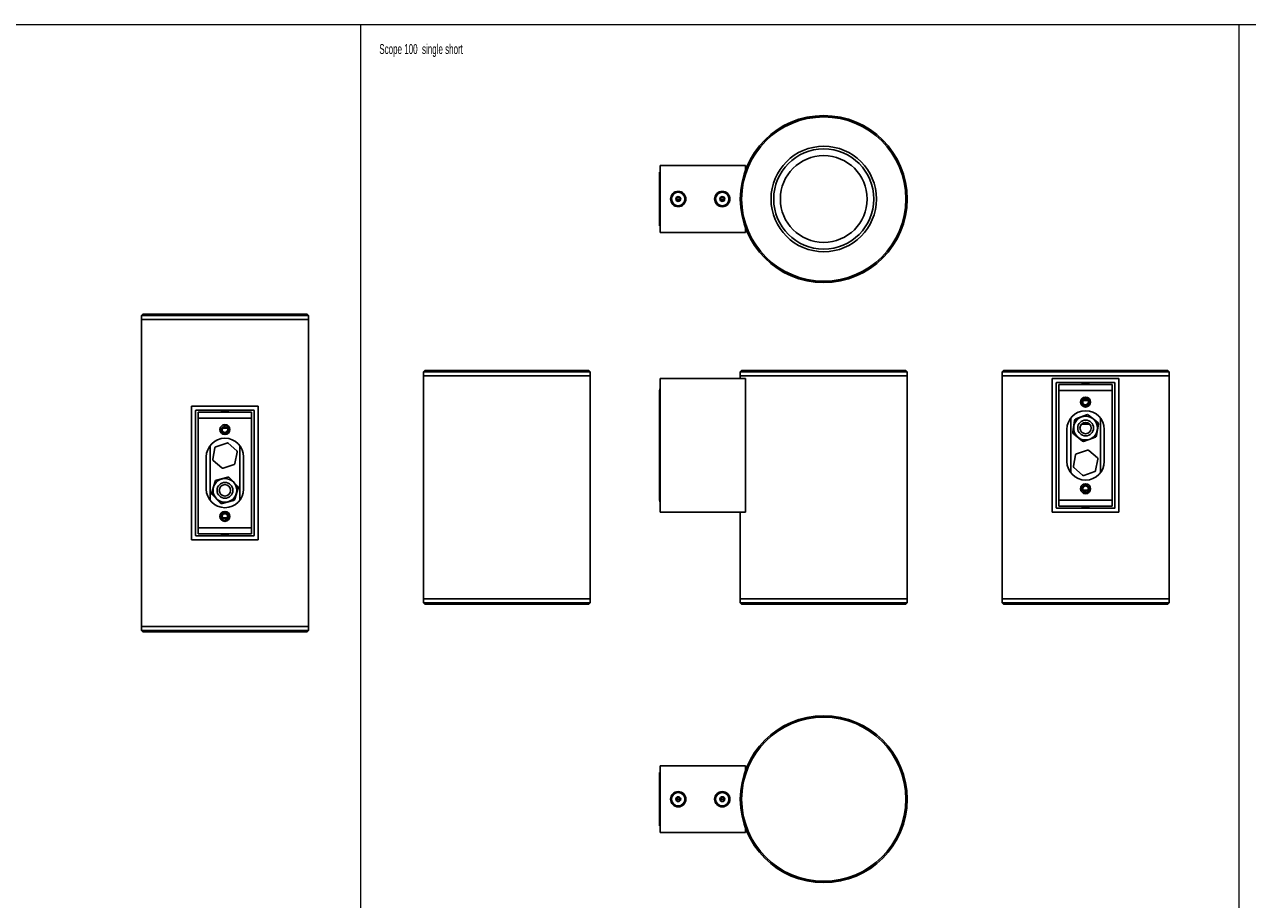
# Model space of a CAD drawing. Header units: millimetres. Extents: x -633 to 2709, y -2030 to 563.
# Tile 11 of 16: x 564 to 1480, y -93 to 563. Entities that reach past the tile are written whole.
import ezdxf

# ---------------------------------------------------------------- set-up
doc = ezdxf.new("R2010")
doc.units = ezdxf.units.MM
doc.styles.add('SLDTEXTSTYLE0', font='TXT', dxfattribs={"width": 0.605})

msp = doc.modelspace()

# ---------------------------------------------------------------- linework, layer by layer
at = {"color": 7, "linetype": 'Continuous', "lineweight": 18}
for p, q in [((97.91, 562.92), (815.63, 562.92)), ((815.63, 562.92), (815.63, -413.54)), ((815.63, 562.92), (1473.8, 562.92)), ((815.63, 562.92), (815.63, -413.54)), ((1473.8, 562.92), (1473.8, -413.54)), ((1473.8, 562.92), (2091.03, 562.92)), ((1473.8, 562.92), (1473.8, -413.54))]:
    msp.add_line(p, q, dxfattribs=at)
at = {"color": 7, "linetype": 'Continuous', "lineweight": 25}
for p, q in [((1039.7, 452.16), (1039.7, 412.16)), ((1039.7, 452.16), (1040.2, 452.16)), ((1040.2, 457.16), (1040.2, 407.16)), ((1104.2, 457.16), (1040.2, 457.16)), ((1104.2, 457.16), (1104.2, 454.16)), ((1052.2, 432.16), (1051.89, 432.16)), ((1053.7, 432.16), (1052.22, 432.16)), ((1053.7, 432.16), (1055.19, 432.16)), ((1055.2, 432.16), (1055.52, 432.16)), ((1085.2, 432.16), (1084.89, 432.16)), ((1086.7, 432.16), (1085.22, 432.16)), ((1086.7, 432.16), (1088.19, 432.16)), ((1088.2, 432.16), (1088.52, 432.16)), ((1039.7, 412.16), (1040.2, 412.16)), ((1104.2, 407.16), (1040.2, 407.16)), ((1104.2, 410.16), (1104.2, 407.16)), ((652.56, 345.91), (651.56, 344.91)), ((651.56, 344.91), (651.56, 341.91)), ((776.56, 344.91), (651.56, 344.91)), ((651.56, 341.91), (651.56, 111.91)), ((776.56, 341.91), (651.56, 341.91)), ((775.56, 345.91), (652.56, 345.91)), ((776.56, 344.91), (775.56, 345.91)), ((776.56, 341.91), (776.56, 344.91)), ((776.56, 111.91), (776.56, 341.91)), ((863.74, 303.58), (862.74, 302.58)), ((862.74, 302.58), (862.74, 299.58)), ((987.74, 302.58), (862.74, 302.58)), ((986.74, 303.58), (863.74, 303.58)), ((987.74, 302.58), (986.74, 303.58)), ((987.74, 299.58), (987.74, 302.58)), ((1101.2, 303.58), (1100.2, 302.58)), ((1100.2, 302.58), (1100.2, 299.58)), ((1225.2, 302.58), (1100.2, 302.58)), ((1224.2, 303.58), (1101.2, 303.58)), ((1225.2, 302.58), (1224.2, 303.58)), ((1225.2, 299.58), (1225.2, 302.58)), ((1297.39, 303.58), (1296.39, 302.58)), ((1296.39, 302.58), (1296.39, 299.58)), ((1358.89, 302.58), (1296.39, 302.58)), ((1358.89, 303.58), (1297.39, 303.58)), ((1420.39, 303.58), (1358.89, 303.58)), ((1421.39, 302.58), (1358.89, 302.58)), ((1421.39, 302.58), (1420.39, 303.58)), ((1421.39, 299.58), (1421.39, 302.58)), ((862.74, 299.58), (862.74, 132.58)), ((987.74, 299.58), (862.74, 299.58)), ((987.74, 132.58), (987.74, 299.58)), ((1040.2, 297.58), (1040.2, 197.58)), ((1104.2, 297.58), (1040.2, 297.58)), ((1100.2, 299.58), (1100.2, 297.58)), ((1225.2, 299.58), (1100.2, 299.58)), ((1104.2, 297.58), (1104.2, 197.58)), ((1225.2, 132.58), (1225.2, 299.58)), ((1296.39, 299.58), (1296.39, 132.58)), ((1358.89, 299.58), (1296.39, 299.58)), ((1333.89, 197.58), (1333.89, 297.58)), ((1333.89, 297.58), (1383.89, 297.58)), ((1336.89, 200.83), (1336.89, 294.33)), ((1337.14, 294.58), (1380.64, 294.58)), ((1356.15, 294.58), (1356.33, 294.41)), ((1358.89, 294.41), (1356.33, 294.41)), ((1356.39, 294.26), (1356.39, 293.08)), ((1358.89, 294.26), (1356.39, 294.26)), ((1421.39, 299.58), (1358.89, 299.58)), ((1358.89, 294.41), (1358.89, 294.58)), ((1361.32, 294.41), (1358.89, 294.41)), ((1361.27, 294.26), (1358.89, 294.26)), ((1358.89, 294.26), (1358.89, 293.08)), ((1361.39, 294.26), (1361.27, 294.26)), ((1361.45, 294.41), (1361.32, 294.41)), ((1361.39, 293.08), (1361.39, 294.26)), ((1361.45, 294.41), (1361.62, 294.58)), ((1380.89, 294.33), (1380.89, 200.83)), ((1383.89, 297.58), (1383.89, 197.58)), ((1421.39, 132.58), (1421.39, 299.58)), ((1039.7, 288.58), (1039.7, 206.58)), ((1040.2, 288.58), (1039.7, 288.58)), ((1378.89, 293.08), (1338.89, 293.08)), ((1338.89, 293.08), (1338.89, 288.58)), ((1378.89, 288.58), (1338.89, 288.58)), ((1338.89, 288.58), (1338.89, 206.58)), ((1378.89, 293.08), (1378.89, 288.58)), ((1378.89, 288.58), (1378.89, 206.58)), ((689.06, 276.91), (739.06, 276.91)), ((689.06, 176.91), (689.06, 276.91)), ((739.06, 276.91), (739.06, 176.91)), ((1356.49, 281.42), (1356.88, 281.15)), ((1358.89, 281.49), (1356.53, 281.49)), ((1358.89, 281.15), (1356.88, 281.15)), ((1358.89, 282.83), (1358.89, 281.49)), ((1361.25, 281.49), (1358.89, 281.49)), ((1358.89, 281.15), (1358.89, 281.49)), ((1360.9, 281.15), (1358.89, 281.15)), ((1360.9, 281.15), (1361.29, 281.42)), ((692.06, 180.16), (692.06, 273.66)), ((692.31, 273.91), (735.81, 273.91)), ((694.06, 267.91), (694.06, 272.41)), ((694.06, 272.41), (734.06, 272.41)), ((694.06, 267.91), (734.06, 267.91)), ((694.06, 185.91), (694.06, 267.91)), ((711.32, 273.91), (711.5, 273.74)), ((714.06, 273.74), (711.5, 273.74)), ((711.56, 273.6), (711.56, 272.41)), ((714.06, 273.6), (711.56, 273.6)), ((714.06, 273.74), (714.06, 273.91)), ((716.49, 273.74), (714.06, 273.74)), ((716.44, 273.6), (714.06, 273.6)), ((714.06, 273.6), (714.06, 272.41)), ((716.56, 273.6), (716.44, 273.6)), ((716.62, 273.74), (716.49, 273.74)), ((716.56, 272.41), (716.56, 273.6)), ((716.62, 273.74), (716.79, 273.91)), ((734.06, 267.91), (734.06, 272.41)), ((734.06, 185.91), (734.06, 267.91)), ((736.06, 273.66), (736.06, 180.16)), ((1347.75, 268.07), (1347.75, 227.1)), ((1350.65, 266.23), (1349.34, 257.67)), ((1359.67, 270.54), (1351.59, 267.4)), ((1367.9, 264.89), (1361.15, 270.31)), ((1370.03, 227.1), (1370.03, 268.07)), ((711.66, 260.76), (712.05, 260.48)), ((714.06, 260.83), (711.7, 260.83)), ((714.06, 260.48), (712.05, 260.48)), ((714.06, 262.16), (714.06, 260.83)), ((714.06, 260.48), (714.06, 260.83)), ((716.42, 260.83), (714.06, 260.83)), ((716.07, 260.48), (714.06, 260.48)), ((716.07, 260.48), (716.46, 260.76)), ((1344.89, 259.58), (1344.89, 235.58)), ((1355.88, 263.58), (1361.9, 263.58)), ((1367.13, 254.93), (1368.44, 263.49)), ((1372.89, 235.58), (1372.89, 259.58)), ((715.38, 249.36), (707.19, 246.54)), ((722.9, 243.49), (716.36, 249.17)), ((1349.88, 256.28), (1356.63, 250.85)), ((1358.11, 250.63), (1366.19, 253.76)), ((700.06, 238.91), (700.06, 214.91)), ((702.92, 247.4), (702.92, 206.43)), ((706.54, 245.79), (704.89, 237.28)), ((721.58, 234.04), (723.23, 242.55)), ((725.19, 206.43), (725.19, 247.4)), ((728.06, 214.91), (728.06, 238.91)), ((1351.37, 240.45), (1349.72, 231.95)), ((1360.21, 244.03), (1352.03, 241.21)), ((1367.73, 238.16), (1361.2, 243.84)), ((705.21, 236.34), (711.75, 230.66)), ((712.73, 230.47), (720.92, 233.29)), ((1350.05, 231.01), (1356.58, 225.33)), ((1366.41, 228.71), (1368.06, 237.21)), ((706.64, 220.61), (704.2, 212.3)), ((716.14, 223.68), (707.73, 221.64)), ((723.56, 216.99), (717.58, 223.26)), ((1357.57, 225.14), (1365.75, 227.96)), ((704.56, 210.84), (710.53, 204.57)), ((721.47, 207.22), (723.91, 215.53)), ((1356.88, 214.02), (1356.49, 213.74)), ((1356.53, 213.67), (1358.89, 213.67)), ((1356.88, 214.02), (1358.89, 214.02)), ((1358.89, 214.02), (1360.9, 214.02)), ((1358.89, 214.02), (1358.89, 213.67)), ((1358.89, 213.67), (1361.25, 213.67)), ((1358.89, 212.33), (1358.89, 213.67)), ((1361.29, 213.74), (1360.9, 214.02)), ((711.97, 204.15), (720.39, 206.19)), ((1039.7, 206.58), (1040.2, 206.58)), ((1378.89, 206.58), (1338.89, 206.58)), ((1338.89, 206.58), (1338.89, 202.08)), ((1378.89, 202.08), (1338.89, 202.08)), ((1356.39, 202.08), (1356.39, 200.9)), ((1358.89, 200.9), (1358.89, 202.08)), ((1361.39, 200.9), (1361.39, 202.08)), ((1378.89, 206.58), (1378.89, 202.08)), ((712.05, 193.35), (711.66, 193.07)), ((711.7, 193), (714.06, 193)), ((712.05, 193.35), (714.06, 193.35)), ((714.06, 193.35), (714.06, 193)), ((714.06, 193.35), (716.07, 193.35)), ((714.06, 193), (714.83, 193)), ((714.83, 193), (716.42, 193)), ((714.83, 191.78), (714.83, 193)), ((716.46, 193.07), (716.07, 193.35)), ((1104.2, 197.58), (1040.2, 197.58)), ((1100.2, 197.58), (1100.2, 132.58)), ((1383.89, 197.58), (1333.89, 197.58)), ((1380.64, 200.58), (1337.14, 200.58)), ((1356.33, 200.76), (1356.15, 200.58)), ((1356.33, 200.76), (1356.46, 200.76)), ((1356.39, 200.9), (1356.51, 200.9)), ((1356.46, 200.76), (1358.89, 200.76)), ((1356.51, 200.9), (1358.89, 200.9)), ((1358.89, 200.9), (1361.39, 200.9)), ((1358.89, 200.76), (1358.89, 200.58)), ((1358.89, 200.76), (1361.45, 200.76)), ((1361.62, 200.58), (1361.45, 200.76)), ((694.06, 185.91), (734.06, 185.91)), ((694.06, 181.41), (694.06, 185.91)), ((734.06, 181.41), (734.06, 185.91)), ((739.06, 176.91), (689.06, 176.91)), ((735.81, 179.91), (692.31, 179.91)), ((694.06, 181.41), (734.06, 181.41)), ((711.5, 180.09), (711.32, 179.91)), ((711.5, 180.09), (711.62, 180.09)), ((711.56, 181.41), (711.56, 180.23)), ((711.56, 180.23), (711.68, 180.23)), ((711.62, 180.09), (714.06, 180.09)), ((711.68, 180.23), (714.83, 180.23)), ((714.06, 180.09), (714.06, 179.91)), ((714.06, 180.09), (716.62, 180.09)), ((714.83, 180.23), (714.83, 181.41)), ((714.83, 180.23), (716.56, 180.23)), ((716.56, 180.23), (716.56, 181.41)), ((716.79, 179.91), (716.62, 180.09)), ((862.74, 132.58), (862.74, 129.58)), ((862.74, 132.58), (987.74, 132.58)), ((862.74, 129.58), (863.74, 128.58)), ((862.74, 129.58), (987.74, 129.58)), ((863.74, 128.58), (986.74, 128.58)), ((986.74, 128.58), (987.74, 129.58)), ((987.74, 129.58), (987.74, 132.58)), ((1100.2, 132.58), (1100.2, 129.58)), ((1100.2, 132.58), (1225.2, 132.58)), ((1162.7, 132.58), (1100.2, 132.58)), ((1100.2, 129.58), (1101.2, 128.58)), ((1100.2, 129.58), (1225.2, 129.58)), ((1101.2, 128.58), (1224.2, 128.58)), ((1225.2, 132.58), (1162.7, 132.58)), ((1224.2, 128.58), (1225.2, 129.58)), ((1225.2, 129.58), (1225.2, 132.58)), ((1296.39, 132.58), (1296.39, 129.58)), ((1296.39, 132.58), (1421.39, 132.58)), ((1296.39, 129.58), (1297.39, 128.58)), ((1296.39, 129.58), (1421.39, 129.58)), ((1297.39, 128.58), (1420.39, 128.58)), ((1420.39, 128.58), (1421.39, 129.58)), ((1421.39, 129.58), (1421.39, 132.58)), ((651.56, 111.91), (651.56, 108.91)), ((651.56, 111.91), (751.04, 111.91)), ((651.56, 111.91), (776.56, 111.91)), ((751.04, 111.91), (776.56, 111.91)), ((776.56, 108.91), (776.56, 111.91)), ((651.56, 108.91), (652.56, 107.91)), ((651.56, 108.91), (751.04, 108.91)), ((652.56, 107.91), (750.44, 107.91)), ((750.44, 107.91), (775.56, 107.91)), ((751.04, 108.91), (776.56, 108.91)), ((775.56, 107.91), (776.56, 108.91)), ((1039.7, -37.48), (1039.7, 2.52)), ((1040.2, 2.52), (1039.7, 2.52)), ((1104.2, 7.52), (1040.2, 7.52)), ((1040.2, 7.52), (1040.2, -42.48)), ((1104.2, 4.52), (1104.2, 7.52)), ((1052.2, -17.48), (1051.89, -17.48)), ((1053.7, -17.48), (1052.22, -17.48)), ((1053.7, -17.48), (1055.19, -17.48)), ((1055.2, -17.48), (1055.52, -17.48)), ((1085.2, -17.48), (1084.89, -17.48)), ((1086.7, -17.48), (1085.22, -17.48)), ((1086.7, -17.48), (1088.19, -17.48)), ((1088.2, -17.48), (1088.52, -17.48)), ((1040.2, -37.48), (1039.7, -37.48)), ((1104.2, -42.48), (1040.2, -42.48)), ((1104.2, -42.48), (1104.2, -39.48))]:
    msp.add_line(p, q, dxfattribs=at)
at = {"color": 7, "linetype": 'Continuous', "lineweight": 25, "flags": 128}
for points in [[(1360.99, 280.08), (1360.83, 280.89), (1360.7, 281.15)], [(712.25, 260.48), (712.12, 260.22), (711.96, 259.41)], [(1360.7, 214.02), (1360.83, 214.28), (1360.99, 215.08)]]:
    msp.add_lwpolyline(points, dxfattribs=at)
at = {"color": 7, "linetype": 'Continuous', "lineweight": 25}
for centre, radius in [((1162.7, 432.16), 62.5), ((1162.7, 432.16), 61.5), ((1162.7, 432.16), 39.5), ((1162.7, 432.16), 37.5), ((1162.7, 432.16), 32.5), ((1053.7, 432.16), 5.73), ((1086.7, 432.16), 5.74), ((1358.89, 280.08), 3.75), ((1358.89, 280.08), 2.75), ((1358.89, 260.58), 8.93), ((1358.89, 260.58), 5.92), ((714.06, 259.41), 3.75), ((714.06, 259.41), 2.75), ((1358.89, 260.58), 4.25), ((714.06, 213.91), 8.92), ((714.06, 213.91), 5.92), ((714.06, 213.91), 4.25), ((1358.89, 215.08), 3.75), ((1358.89, 215.08), 2.75), ((714.06, 194.41), 3.75), ((714.06, 194.41), 2.75), ((1162.7, -17.48), 62.5), ((1162.7, -17.48), 61.5), ((1053.7, -17.48), 5.74), ((1086.7, -17.48), 5.73)]:
    msp.add_circle(centre, radius, dxfattribs=at)
for centre, radius, start, end in [((1053.7, 432.16), 5, 0, 180), ((1053.7, 432.16), 5, 180, 0), ((1053.7, 432.16), 1.82, 0, 180), ((1053.7, 432.16), 1.82, 180, 0), ((1053.7, 432.16), 1.48, 0, 180), ((1053.7, 432.16), 1.48, 180, 0), ((1086.7, 432.16), 5, 0, 180), ((1086.7, 432.16), 5, 180, 0), ((1086.7, 432.16), 1.82, 0, 180), ((1086.7, 432.16), 1.82, 180, 0), ((1086.7, 432.16), 1.49, 0, 180), ((1086.7, 432.16), 1.49, 180, 0), ((1337.14, 294.33), 0.25, 90, 180), ((1356.19, 294.26), 0.2, 360, 45), ((1361.47, 294.27), 0.205, 136.76666, 180.23036), ((1361.59, 294.26), 0.2, 135, 180), ((1380.64, 294.33), 0.25, 0, 90), ((1044.2, 288.58), 4.5, 152.73396, 180), ((1358.89, 280.08), 2.35, 151.83937, 292.52267), ((1358.89, 280.08), 2.1, 149.5263, 0), ((1358.89, 280.08), 2.35, 292.52267, 28.16063), ((692.31, 273.66), 0.25, 90, 180), ((711.36, 273.6), 0.2, 360, 45), ((716.64, 273.6), 0.205, 136.76666, 180.23036), ((716.76, 273.6), 0.2, 135, 180), ((735.81, 273.66), 0.25, 0, 90), ((1358.89, 259.58), 14, 0, 180), ((1352.14, 266), 1.5, 111.23938, 171.23938), ((1360.21, 269.14), 1.5, 51.23938, 111.23938), ((714.06, 259.41), 2.1, 180, 30.4737), ((1350.82, 257.45), 1.5, 171.23938, 231.23938), ((1366.96, 263.72), 1.5, 351.23938, 51.23938), ((714.06, 238.91), 14, 0, 180), ((715.71, 248.42), 1, 49.01224, 109.01224), ((1357.57, 252.02), 1.5, 231.23938, 291.23938), ((1365.64, 255.16), 1.5, 291.23938, 351.23938), ((707.52, 245.59), 1, 109.01224, 169.01224), ((722.25, 242.74), 1, 349.01224, 49.01224), ((1352.35, 240.26), 1, 109.01224, 169.01224), ((1360.54, 243.08), 1, 49.01224, 109.01224), ((705.87, 237.09), 1, 169.01224, 229.01224), ((712.41, 231.41), 1, 229.01224, 289.01224), ((720.59, 234.23), 1, 289.01224, 349.01224), ((1358.89, 235.58), 14, 180, 0), ((1350.7, 231.76), 1, 169.01224, 229.01224), ((1367.08, 237.4), 1, 349.01224, 49.01224), ((708.08, 220.18), 1.5, 103.63357, 163.63357), ((716.5, 222.22), 1.5, 43.63357, 103.63357), ((1357.24, 226.08), 1, 229.01224, 289.01224), ((1365.43, 228.9), 1, 289.01224, 349.01224), ((714.06, 214.91), 14, 180, 0), ((705.64, 211.87), 1.5, 163.63357, 223.63357), ((722.47, 215.96), 1.5, 343.63357, 43.63357), ((1358.89, 215.08), 2.35, 90, 208.16063), ((1358.89, 215.08), 2.1, 0, 210.4737), ((1358.89, 215.08), 2.35, 331.83937, 90), ((711.62, 205.61), 1.5, 223.63357, 283.63357), ((720.03, 207.65), 1.5, 283.63357, 343.63357), ((1044.2, 206.58), 4.5, 180, 207.26604), ((714.06, 194.41), 2, 167.16162, 212.17453), ((714.06, 194.41), 2, 327.82547, 167.16162), ((1337.14, 200.83), 0.25, 180, 270), ((1356.19, 200.9), 0.2, 315, 0), ((1356.31, 200.9), 0.205, 316.76666, 0.23036), ((1361.59, 200.9), 0.2, 180, 225), ((1380.64, 200.83), 0.25, 270, 0), ((692.31, 180.16), 0.25, 180, 270), ((711.36, 180.23), 0.2, 315, 0), ((711.47, 180.23), 0.205, 316.76666, 0.23036), ((716.76, 180.23), 0.2, 180, 225), ((735.81, 180.16), 0.25, 270, 0), ((1053.7, -17.48), 5, 0, 180), ((1053.7, -17.48), 5, 180, 0), ((1053.7, -17.48), 1.82, 0, 180), ((1053.7, -17.48), 1.82, 180, 0), ((1053.7, -17.48), 1.48, 0, 180), ((1053.7, -17.48), 1.48, 180, 0), ((1086.7, -17.48), 5, 0, 180), ((1086.7, -17.48), 5, 180, 0), ((1086.7, -17.48), 1.82, 0, 180), ((1086.7, -17.48), 1.82, 180, 0), ((1086.7, -17.48), 1.49, 0, 180), ((1086.7, -17.48), 1.49, 180, 0)]:
    msp.add_arc(centre, radius, start, end, dxfattribs=at)
for points, knots in [([(1052.21, 433.03), (1052.21, 432.89), (1052.21, 432.62), (1052.21, 432.32), (1052.2, 432.16)], [0, 0, 0, 0, 0.500249, 1, 1, 1, 1]), ([(1052.2, 432.16), (1052.2, 432.01), (1052.2, 431.71), (1052.2, 431.44), (1052.2, 431.3)], [0, 0, 0, 0, 0.500692, 1, 1, 1, 1]), ([(1052.2, 431.3), (1052.32, 431.23), (1052.56, 431.09), (1052.95, 430.87), (1053.35, 430.64), (1053.58, 430.5), (1053.7, 430.43)], [0, 0, 0, 0, 0.250398, 0.500551, 0.750621, 1, 1, 1, 1]), ([(1053.71, 433.9), (1053.59, 433.83), (1053.35, 433.69), (1052.96, 433.46), (1052.56, 433.24), (1052.33, 433.1), (1052.21, 433.03)], [0, 0, 0, 0, 0.250398, 0.500551, 0.750621, 1, 1, 1, 1]), ([(1053.7, 430.43), (1053.82, 430.5), (1054.06, 430.64), (1054.45, 430.86), (1054.85, 431.09), (1055.08, 431.23), (1055.2, 431.3)], [0, 0, 0, 0, 0.250398, 0.500551, 0.750621, 1, 1, 1, 1]), ([(1055.21, 433.03), (1055.09, 433.1), (1054.85, 433.23), (1054.46, 433.46), (1054.06, 433.69), (1053.83, 433.83), (1053.71, 433.9)], [0, 0, 0, 0, 0.250398, 0.500551, 0.750621, 1, 1, 1, 1]), ([(1055.2, 432.16), (1055.21, 432.31), (1055.21, 432.62), (1055.21, 432.89), (1055.21, 433.03)], [0, 0, 0, 0, 0.500692, 1, 1, 1, 1]), ([(1055.2, 431.29), (1055.2, 431.43), (1055.2, 431.71), (1055.2, 432.01), (1055.2, 432.16)], [0, 0, 0, 0, 0.5002488, 1, 1, 1, 1]), ([(1085.21, 433.03), (1085.21, 432.89), (1085.21, 432.62), (1085.21, 432.32), (1085.2, 432.16)], [0, 0, 0, 0, 0.5002488, 1, 1, 1, 1]), ([(1085.2, 432.16), (1085.2, 432.01), (1085.2, 431.71), (1085.2, 431.44), (1085.2, 431.3)], [0, 0, 0, 0, 0.500692, 1, 1, 1, 1]), ([(1085.2, 431.3), (1085.32, 431.23), (1085.56, 431.09), (1085.95, 430.87), (1086.35, 430.64), (1086.58, 430.5), (1086.7, 430.43)], [0, 0, 0, 0, 0.250398, 0.500551, 0.750621, 1, 1, 1, 1]), ([(1086.71, 433.9), (1086.59, 433.83), (1086.35, 433.69), (1085.96, 433.46), (1085.56, 433.24), (1085.33, 433.1), (1085.21, 433.03)], [0, 0, 0, 0, 0.250398, 0.500551, 0.750621, 1, 1, 1, 1]), ([(1086.7, 430.43), (1086.82, 430.5), (1087.06, 430.64), (1087.45, 430.86), (1087.85, 431.09), (1088.08, 431.23), (1088.2, 431.3)], [0, 0, 0, 0, 0.250398, 0.500551, 0.750621, 1, 1, 1, 1]), ([(1088.21, 433.03), (1088.09, 433.1), (1087.85, 433.23), (1087.46, 433.46), (1087.06, 433.69), (1086.83, 433.83), (1086.71, 433.9)], [0, 0, 0, 0, 0.250398, 0.500551, 0.750621, 1, 1, 1, 1]), ([(1088.2, 432.16), (1088.21, 432.31), (1088.21, 432.62), (1088.21, 432.89), (1088.21, 433.03)], [0, 0, 0, 0, 0.500692, 1, 1, 1, 1]), ([(1088.2, 431.29), (1088.2, 431.43), (1088.2, 431.71), (1088.2, 432.01), (1088.2, 432.16)], [0, 0, 0, 0, 0.500249, 1, 1, 1, 1]), ([(1052.21, -16.61), (1052.21, -16.75), (1052.21, -17.02), (1052.21, -17.33), (1052.2, -17.48)], [0, 0, 0, 0, 0.500249, 1, 1, 1, 1]), ([(1052.2, -17.48), (1052.2, -17.63), (1052.2, -17.93), (1052.2, -18.2), (1052.2, -18.34)], [0, 0, 0, 0, 0.500692, 1, 1, 1, 1]), ([(1053.71, -15.74), (1053.59, -15.81), (1053.35, -15.95), (1052.96, -16.18), (1052.56, -16.4), (1052.33, -16.54), (1052.21, -16.61)], [0, 0, 0, 0, 0.250398, 0.500551, 0.750621, 1, 1, 1, 1]), ([(1055.21, -16.61), (1055.09, -16.54), (1054.85, -16.41), (1054.46, -16.18), (1054.06, -15.95), (1053.83, -15.81), (1053.71, -15.74)], [0, 0, 0, 0, 0.250398, 0.500551, 0.750621, 1, 1, 1, 1]), ([(1055.2, -17.48), (1055.21, -17.33), (1055.21, -17.02), (1055.21, -16.75), (1055.21, -16.61)], [0, 0, 0, 0, 0.500692, 1, 1, 1, 1]), ([(1055.2, -18.35), (1055.2, -18.21), (1055.2, -17.93), (1055.2, -17.63), (1055.2, -17.48)], [0, 0, 0, 0, 0.500249, 1, 1, 1, 1]), ([(1085.21, -16.61), (1085.21, -16.75), (1085.21, -17.02), (1085.21, -17.33), (1085.2, -17.48)], [0, 0, 0, 0, 0.500249, 1, 1, 1, 1]), ([(1085.2, -17.48), (1085.2, -17.63), (1085.2, -17.93), (1085.2, -18.2), (1085.2, -18.34)], [0, 0, 0, 0, 0.500692, 1, 1, 1, 1]), ([(1086.71, -15.74), (1086.59, -15.81), (1086.35, -15.95), (1085.96, -16.18), (1085.56, -16.4), (1085.33, -16.54), (1085.21, -16.61)], [0, 0, 0, 0, 0.2503982, 0.5005515, 0.7506214, 1, 1, 1, 1]), ([(1088.21, -16.61), (1088.09, -16.54), (1087.85, -16.41), (1087.46, -16.18), (1087.06, -15.95), (1086.83, -15.81), (1086.71, -15.74)], [0, 0, 0, 0, 0.2503982, 0.5005515, 0.7506214, 1, 1, 1, 1]), ([(1088.2, -17.48), (1088.21, -17.33), (1088.21, -17.02), (1088.21, -16.75), (1088.21, -16.61)], [0, 0, 0, 0, 0.500692, 1, 1, 1, 1]), ([(1088.2, -18.35), (1088.2, -18.21), (1088.2, -17.93), (1088.2, -17.63), (1088.2, -17.48)], [0, 0, 0, 0, 0.500249, 1, 1, 1, 1]), ([(1052.2, -18.34), (1052.32, -18.41), (1052.56, -18.55), (1052.95, -18.78), (1053.35, -19), (1053.58, -19.14), (1053.7, -19.21)], [0, 0, 0, 0, 0.250398, 0.500551, 0.750621, 1, 1, 1, 1]), ([(1053.7, -19.21), (1053.82, -19.14), (1054.06, -19), (1054.45, -18.78), (1054.85, -18.55), (1055.08, -18.41), (1055.2, -18.35)], [0, 0, 0, 0, 0.250398, 0.500551, 0.750621, 1, 1, 1, 1]), ([(1085.2, -18.34), (1085.32, -18.41), (1085.56, -18.55), (1085.95, -18.78), (1086.35, -19), (1086.58, -19.14), (1086.7, -19.21)], [0, 0, 0, 0, 0.250398, 0.500551, 0.750621, 1, 1, 1, 1]), ([(1086.7, -19.21), (1086.82, -19.14), (1087.06, -19), (1087.45, -18.78), (1087.85, -18.55), (1088.08, -18.41), (1088.2, -18.35)], [0, 0, 0, 0, 0.250398, 0.500551, 0.750621, 1, 1, 1, 1])]:
    msp.add_open_spline(points, degree=3, knots=knots, dxfattribs=at)

# ---------------------------------------------------------------- texts
at = {"color": 7, "linetype": 'Continuous', "lineweight": 0, "insert": (829.73, 548.18), "char_height": 7.4083, "attachment_point": 1, "style": 'SLDTEXTSTYLE0'}
msp.add_mtext('Scope 100  single short', dxfattribs=at)

doc.saveas('drawing.dxf')
